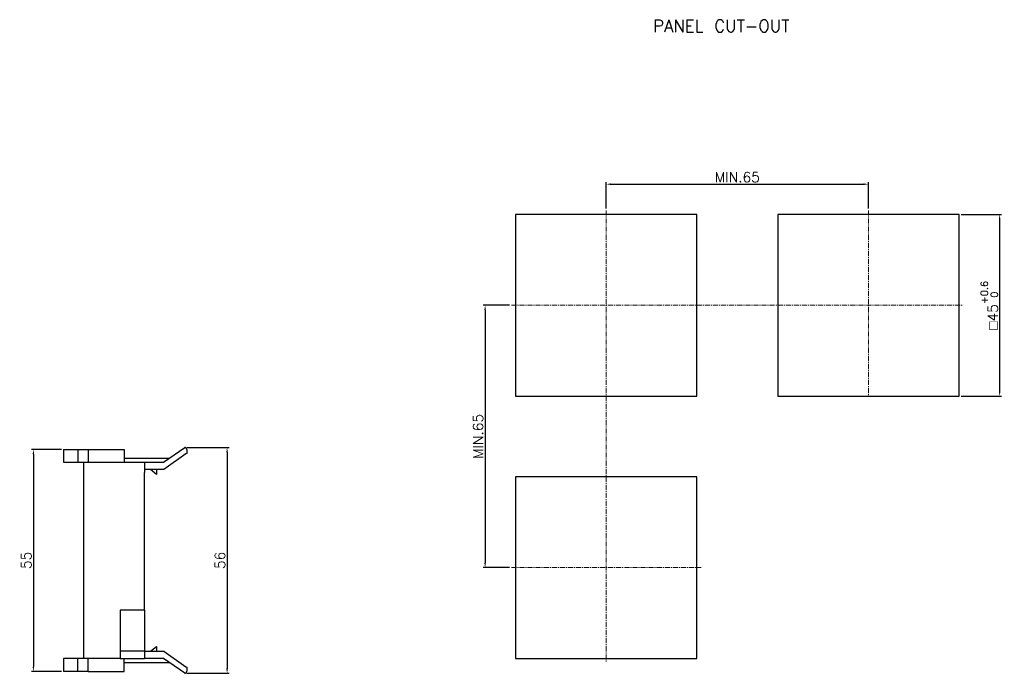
# Model space of a CAD drawing. Header units: millimetres. Extents: x 85 to 600, y -189 to 25.
# Tile 4 of 4: x 356 to 600, y -165 to -3. Entities that reach past the tile are written whole.
import ezdxf

# ---------------------------------------------------------------- set-up
doc = ezdxf.new("R2010")
doc.units = ezdxf.units.MM
doc.linetypes.add('CENTER', pattern=[2, 1.25, -0.25, 0.25, -0.25])
doc.layers.get('Defpoints').update_dxf_attribs({"linetype": 'CONTINUOUS'})
doc.layers.add('Z_OM_CENTER', color=4, linetype='CENTER', lineweight=13)
doc.layers.add('Z_OM_OUTLINE', color=7, linetype='CONTINUOUS', lineweight=30)
doc.layers.add('Z_OM_DIM', color=3, linetype='CONTINUOUS')
doc.styles.get("Standard").update_dxf_attribs({"font": 'txt.shx'})
doc.dimstyles.new('AUTONICS 홈피2D SPEC$0', dxfattribs={"dimtxt": 2.5, "dimasz": 1.2, "dimexe": 0.5, "dimexo": 0.5, "dimgap": 0.5, "dimtad": 1, "dimlfac": 0.5, "dimdsep": 46, "dimtxsty": 'Standard', "dimcen": 0, "dimclrd": 256, "dimclre": 256, "dimclrt": 2, "dimazin": 2, "dimtp": 0.1, "dimtm": 0.1, "dimtfac": 0.71, "dimtmove": 0, "dimatfit": 3, "dimfxl": 1, "dimlwd": -1, "dimlwe": -1, "dimarcsym": 0})

# ---------------------------------------------------------------- blocks, each defined once
blk = doc.blocks.new('*D30')
at = {"layer": 'Defpoints', "color": 0}
for p in [(565.87, -43.84), (500.87, -50.34), (565.87, -50.34)]:
    blk.add_point(p, dxfattribs=at)
at = {"layer": 'Z_OM_DIM'}
for p, q in [((500.87, -49.84), (500.87, -43.34)), ((502.07, -43.84), (564.67, -43.84)), ((565.87, -49.84), (565.87, -43.34))]:
    blk.add_line(p, q, dxfattribs=at)
for points in [[(502.07, -43.64), (502.07, -44.04), (500.87, -43.84)], [(564.67, -43.64), (564.67, -44.04), (565.87, -43.84)]]:
    blk.add_solid(points, dxfattribs=at)
at = {"layer": 'Z_OM_DIM', "color": 2, "insert": (533.37, -42.09), "char_height": 2.5, "attachment_point": 5}
blk.add_mtext('MIN.65', dxfattribs=at)
blk = doc.blocks.new('*D31')
at = {"layer": 'Defpoints', "color": 0}
for p in [(477.37, -73.84), (470.87, -138.84), (477.37, -138.84)]:
    blk.add_point(p, dxfattribs=at)
at = {"layer": 'Z_OM_DIM'}
for p, q in [((476.87, -73.84), (470.37, -73.84)), ((470.87, -75.04), (470.87, -137.64)), ((476.87, -138.84), (470.37, -138.84))]:
    blk.add_line(p, q, dxfattribs=at)
for points in [[(470.67, -75.04), (471.07, -75.04), (470.87, -73.84)], [(470.67, -137.64), (471.07, -137.64), (470.87, -138.84)]]:
    blk.add_solid(points, dxfattribs=at)
at = {"layer": 'Z_OM_DIM', "color": 2, "insert": (469.12, -106.34), "char_height": 2.5, "attachment_point": 5, "rotation": 90}
blk.add_mtext('MIN.65', dxfattribs=at)
blk = doc.blocks.new('*D32')
at = {"layer": 'Defpoints', "color": 0}
for p in [(588.37, -51.34), (588.37, -96.34), (598.37, -96.34)]:
    blk.add_point(p, dxfattribs=at)
at = {"layer": 'Z_OM_DIM'}
for p, q in [((588.87, -51.34), (598.87, -51.34)), ((598.37, -52.54), (598.37, -95.14)), ((588.87, -96.34), (598.87, -96.34))]:
    blk.add_line(p, q, dxfattribs=at)
for points in [[(598.17, -52.54), (598.57, -52.54), (598.37, -51.34)], [(598.17, -95.14), (598.57, -95.14), (598.37, -96.34)]]:
    blk.add_solid(points, dxfattribs=at)
at = {"layer": 'Z_OM_DIM', "color": 2, "insert": (595.8, -73.84), "char_height": 2.5, "attachment_point": 5, "rotation": 90}
blk.add_mtext('{\\Famgdt|c0;o}45{}{\\H0.71x;\\C3;\\S+0.6^  0;}', dxfattribs=at)
blk = doc.blocks.new('*D44')
at = {"layer": 'Defpoints', "color": 0}
for p in [(396.43, -109.07), (396.43, -165.03), (406.93, -165.03)]:
    blk.add_point(p, dxfattribs=at)
at = {"layer": 'Z_OM_DIM'}
for p, q in [((396.93, -109.07), (407.43, -109.07)), ((406.93, -110.27), (406.93, -163.83)), ((396.93, -165.03), (407.43, -165.03))]:
    blk.add_line(p, q, dxfattribs=at)
for points in [[(406.73, -110.27), (407.13, -110.27), (406.93, -109.07)], [(406.73, -163.83), (407.13, -163.83), (406.93, -165.03)]]:
    blk.add_solid(points, dxfattribs=at)
at = {"layer": 'Z_OM_DIM', "color": 2, "insert": (405.18, -137.05), "char_height": 2.5, "attachment_point": 5, "rotation": 90}
blk.add_mtext('56', dxfattribs=at)
blk = doc.blocks.new('*D47')
at = {"layer": 'Defpoints', "color": 0}
for p in [(366.43, -109.55), (358.93, -164.55), (366.43, -164.55)]:
    blk.add_point(p, dxfattribs=at)
at = {"layer": 'Z_OM_DIM'}
for p, q in [((365.93, -109.55), (358.43, -109.55)), ((358.93, -110.75), (358.93, -163.35)), ((365.93, -164.55), (358.43, -164.55))]:
    blk.add_line(p, q, dxfattribs=at)
for points in [[(358.73, -110.75), (359.13, -110.75), (358.93, -109.55)], [(358.73, -163.35), (359.13, -163.35), (358.93, -164.55)]]:
    blk.add_solid(points, dxfattribs=at)
at = {"layer": 'Z_OM_DIM', "color": 2, "insert": (357.18, -137.05), "char_height": 2.5, "attachment_point": 5, "rotation": 90}
blk.add_mtext('55', dxfattribs=at)

msp = doc.modelspace()

# ---------------------------------------------------------------- linework, layer by layer
at = {"layer": 'Z_OM_CENTER'}
for p, q in [((500.8682, -50.3433), (500.8682, -162.3433)), ((565.8682, -50.3433), (565.8682, -96.3433)), ((477.3682, -73.8433), (589.3682, -73.8433)), ((477.3682, -138.8433), (524.3682, -138.8433))]:
    msp.add_line(p, q, dxfattribs=at)
at = {"layer": 'Z_OM_OUTLINE'}
for p, q in [((478.3682, -51.3433), (478.3682, -96.3433)), ((523.3682, -51.3433), (478.3682, -51.3433)), ((523.3682, -96.3433), (523.3682, -51.3433)), ((543.3682, -51.3433), (543.3682, -96.3433)), ((588.3682, -51.3433), (543.3682, -51.3433)), ((588.3682, -96.3433), (588.3682, -51.3433)), ((478.3682, -96.3433), (523.3682, -96.3433)), ((543.3682, -96.3433), (588.3682, -96.3433)), ((366.426, -109.5502), (366.426, -112.7502)), ((366.426, -109.5502), (366.8106, -109.5502)), ((366.8106, -109.5502), (367.2593, -109.5502)), ((367.2593, -109.5502), (369.9676, -109.5502)), ((369.9676, -109.5502), (369.9676, -112.7502)), ((369.9676, -109.5502), (372.4676, -109.5502)), ((372.4676, -109.5502), (372.4676, -112.7502)), ((372.4676, -109.5502), (381.426, -109.5502)), ((381.426, -109.5502), (381.426, -112.7502)), ((391.1705, -112.7502), (396.4259, -109.0703)), ((396.926, -109.5703), (396.926, -110.5513)), ((381.426, -111.7002), (392.6701, -111.7002)), ((396.726, -110.6914), (391.215, -114.5502)), ((396.926, -110.5513), (396.726, -110.6914)), ((366.426, -112.7502), (366.8106, -112.7502)), ((366.8106, -112.7502), (367.2593, -112.7502)), ((367.2593, -112.7502), (369.9676, -112.7502)), ((369.9676, -112.7502), (371.426, -112.7502)), ((371.426, -112.7502), (386.426, -112.7502)), ((371.426, -115.2502), (371.426, -112.7502)), ((386.426, -112.7502), (386.426, -115.2502)), ((386.426, -112.7502), (391.1705, -112.7502)), ((391.215, -114.5502), (386.426, -114.5502)), ((389.426, -115.7502), (387.926, -114.5502)), ((389.426, -114.5502), (389.426, -115.7502)), ((371.426, -158.8502), (371.426, -115.2502)), ((386.426, -149.3502), (386.426, -115.2502)), ((478.3682, -116.3433), (478.3682, -161.3433)), ((523.3682, -116.3433), (478.3682, -116.3433)), ((523.3682, -161.3433), (523.3682, -116.3433)), ((386.426, -149.3502), (380.426, -149.3502)), ((380.426, -149.3502), (380.426, -158.8502)), ((386.426, -149.3502), (386.426, -158.5502)), ((386.426, -158.5502), (386.426, -159.5502)), ((387.926, -159.5502), (389.426, -158.3502)), ((389.426, -158.3502), (389.426, -159.5502)), ((371.426, -161.3502), (371.426, -158.8502)), ((380.426, -158.8502), (380.426, -161.3502)), ((386.426, -159.5502), (380.426, -159.5502)), ((386.426, -159.5502), (386.426, -161.3502)), ((386.426, -159.5502), (391.215, -159.5502)), ((391.215, -159.5502), (396.726, -163.4089)), ((366.426, -161.3502), (366.426, -164.5502)), ((366.8106, -161.3502), (366.426, -161.3502)), ((367.2593, -161.3502), (366.8106, -161.3502)), ((369.9676, -161.3502), (367.2593, -161.3502)), ((369.9676, -164.5502), (369.9676, -161.3502)), ((371.426, -161.3502), (369.9676, -161.3502)), ((380.426, -161.3502), (371.426, -161.3502)), ((372.4676, -164.5502), (372.4676, -161.3502)), ((380.426, -161.3502), (386.426, -161.3502)), ((381.426, -164.5502), (381.426, -161.3502)), ((392.6701, -162.4002), (381.426, -162.4002)), ((391.1705, -161.3502), (386.426, -161.3502)), ((396.4259, -165.03), (391.1705, -161.3502)), ((396.726, -163.4089), (396.926, -163.549)), ((478.3682, -161.3433), (523.3682, -161.3433)), ((366.8106, -164.5502), (366.426, -164.5502)), ((367.2593, -164.5502), (366.8106, -164.5502)), ((369.9676, -164.5502), (367.2593, -164.5502)), ((372.4676, -164.5502), (369.9676, -164.5502)), ((372.4676, -164.5502), (381.426, -164.5502)), ((396.926, -163.549), (396.926, -164.53))]:
    msp.add_line(p, q, dxfattribs=at)
for centre, start, end in [((396.426, -109.5703), 0, 90.009512), ((396.426, -164.53), 269.990488, 0)]:
    msp.add_arc(centre, 0.5, start, end, dxfattribs=at)

# ---------------------------------------------------------------- texts
at = {"layer": 'Z_OM_DIM'}
msp.add_text('PANEL CUT-OUT', height=3, dxfattribs=at).set_placement((512.5096, -6.1349))

# ---------------------------------------------------------------- dimensions: what is measured, and where the dimension line sits
dim = msp.add_linear_dim(base=(565.8682, -43.8433), p1=(500.8682, -50.3433), p2=(565.8682, -50.3433), text='MIN.<>', dimstyle='AUTONICS 홈피2D SPEC$0', override={"dimdec": 3, "dimlfac": 1, "dimpost": '', "dimtdec": 3}, dxfattribs=at)
dim.commit()
dim.dimension.update_dxf_attribs({"geometry": '*D30', "text_midpoint": (533.3682, -43.8433), "dimtype": 160})
for base, p1, p2, text, override, picture, middle in [((598.3682, -96.3433), (588.3682, -51.3433), (588.3682, -96.3433), '{\\Famgdt|c0;o}<>{}{\\H0.71x;\\C3;\\S+0.6^  0;}', {"dimdec": 3, "dimlfac": 1, "dimtp": 0.6, "dimtm": 0, "dimtdec": 3}, '*D32', (598.3682, -73.8433)), ((470.8682, -138.8433), (477.3682, -73.8433), (477.3682, -138.8433), 'MIN.<>', {"dimdec": 3, "dimlfac": 1, "dimpost": '', "dimtdec": 3}, '*D31', (470.8682, -106.3433))]:
    dim = msp.add_linear_dim(base=base, p1=p1, p2=p2, angle=90, text=text, dimstyle='AUTONICS 홈피2D SPEC$0', override=override, dxfattribs=at)
    dim.commit()
    dim.dimension.update_dxf_attribs({"geometry": picture, "text_midpoint": middle, "dimtype": 160})
dim = msp.add_linear_dim(base=(358.926, -164.5502), p1=(366.426, -109.5502), p2=(366.426, -164.5502), angle=90, dimstyle='AUTONICS 홈피2D SPEC$0', override={"dimdec": 1, "dimlfac": 1, "dimtp": 0.6, "dimtm": 0, "dimtdec": 3}, dxfattribs=at)
dim.commit()
dim.dimension.update_dxf_attribs({"geometry": '*D47', "text_midpoint": (357.176, -137.0502)})
dim = msp.add_linear_dim(base=(406.926, -165.03), p1=(396.4259, -109.0703), p2=(396.4259, -165.03), angle=90, dimstyle='AUTONICS 홈피2D SPEC$0', override={"dimdec": 1, "dimlfac": 1, "dimtp": 0.6, "dimtm": 0, "dimtdec": 3}, dxfattribs=at)
dim.commit()
dim.dimension.update_dxf_attribs({"geometry": '*D44', "text_midpoint": (406.926, -137.0502), "dimtype": 160})

doc.saveas('drawing.dxf')
